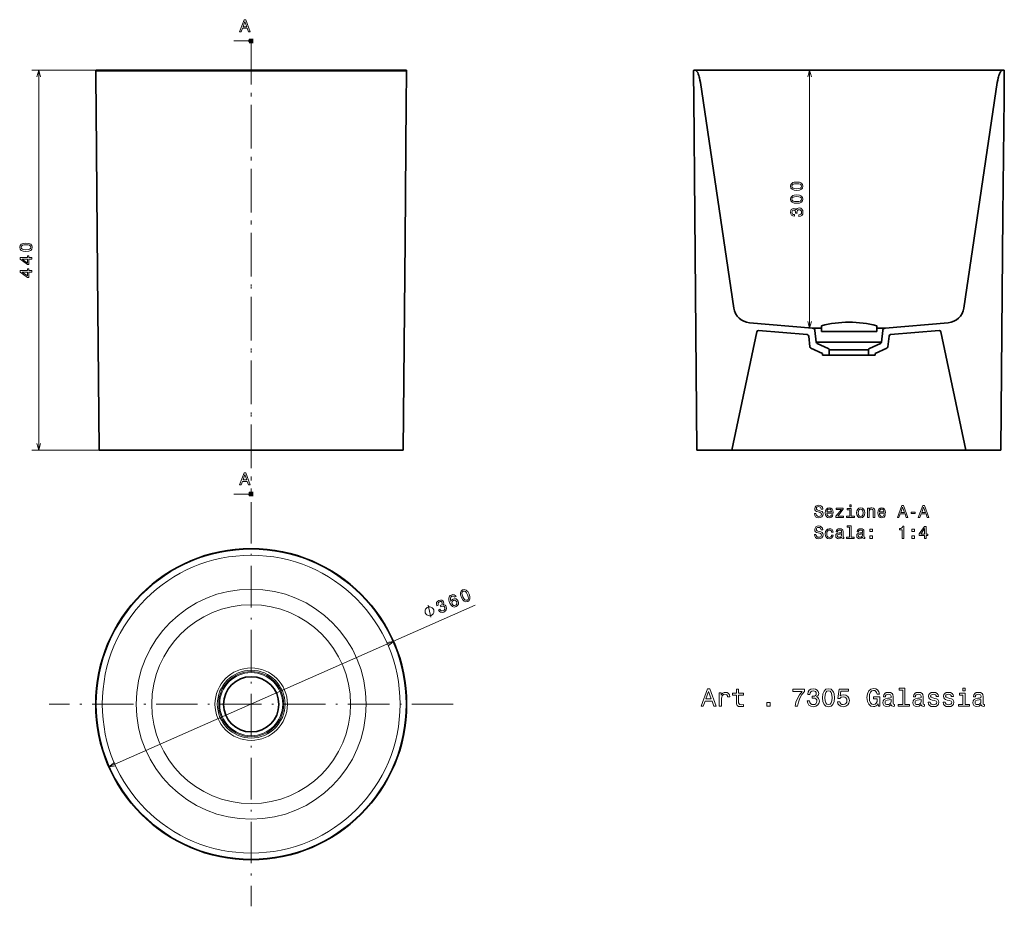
# Model space of a CAD drawing. Extents: x 45 to 330, y 20 to 276.
import ezdxf

# ---------------------------------------------------------------- set-up
doc = ezdxf.new("R2010")
doc.units = 0
doc.linetypes.add('DASHDOT', pattern=[18.5, 12, -3, 0.5, -3])

msp = doc.modelspace()

# ---------------------------------------------------------------- linework, layer by layer
at = {"color": 7, "lineweight": 13, "ltscale": 0.125}
for p, q in [((112.33, 269.93), (107.33, 269.93)), ((112.33, 138.84), (107.33, 138.84))]:
    msp.add_line(p, q, dxfattribs=at)
at = {"color": 7, "lineweight": 100, "ltscale": 0.03125}
for p, q in [((112.33, 270.55), (112.33, 269.3)), ((112.33, 138.21), (112.33, 139.46))]:
    msp.add_line(p, q, dxfattribs=at)
at = {"color": 7, "linetype": 'DASHDOT', "lineweight": 13}
for p, q in [((112.33, 269.93), (112.33, 138.84)), ((112.33, 269.3), (112.33, 139.46)), ((112.33, 136.53), (112.33, 19.59)), ((170.8, 78.06), (53.86, 78.06))]:
    msp.add_line(p, q, dxfattribs=at)
at = {"color": 8, "lineweight": 13}
for p, q in [((140.98, 261.49), (48.88, 261.49)), ((50.88, 151.49), (50.88, 261.49)), ((110.33, 151.49), (48.88, 151.49)), ((71.19, 59.9), (177.13, 106.65))]:
    msp.add_line(p, q, dxfattribs=at)
at = {"color": 7, "lineweight": 13}
for p, q in [((112.33, 261.19), (67.36, 261.19)), ((112.33, 261.36), (67.39, 261.36)), ((112.33, 261.47), (67.51, 261.47)), ((157.15, 261.47), (112.33, 261.47)), ((157.28, 261.36), (112.33, 261.36)), ((157.31, 261.19), (112.33, 261.19))]:
    msp.add_line(p, q, dxfattribs=at)
at = {"color": 7, "lineweight": 35, "ltscale": 0.008778}
for p, q in [((67.36, 260.84), (67.36, 261.19)), ((157.31, 261.19), (157.3, 260.84)), ((240.27, 261.19), (240.27, 260.84)), ((330.22, 261.19), (330.21, 260.84))]:
    msp.add_line(p, q, dxfattribs=at)
at = {"color": 7, "lineweight": 35}
for p, q in [((67.62, 261.49), (112.33, 261.49)), ((330.06, 261.47), (240.42, 261.47)), ((251.36, 151.49), (258.6, 185.76)), ((319.12, 151.49), (311.89, 185.76)), ((68.33, 151.49), (112.33, 151.49)), ((78.46, 151.49), (112.33, 151.49)), ((112.33, 151.49), (146.21, 151.49)), ((112.33, 151.49), (156.33, 151.49)), ((241.24, 151.49), (329.24, 151.49))]:
    msp.add_line(p, q, dxfattribs=at)
at = {"color": 7, "lineweight": 35, "ltscale": 4.89234e-05}
msp.add_line((157.03, 261.49), (157.03, 261.49), dxfattribs=at)
at = {"color": 34, "lineweight": 13}
msp.add_line((273.87, 186.83), (273.87, 261.47), dxfattribs=at)
at = {"color": 7, "lineweight": 35, "ltscale": 0.458657}
msp.add_line((274.76, 186.83), (256.48, 188.39), dxfattribs=at)
at = {"color": 7, "lineweight": 35, "ltscale": 0.458651}
msp.add_line((295.73, 186.83), (314.01, 188.39), dxfattribs=at)
at = {"color": 7, "lineweight": 35, "ltscale": 0.352186}
msp.add_line((259.13, 186.16), (273.17, 184.96), dxfattribs=at)
at = {"color": 7, "lineweight": 35, "ltscale": 0.063263}
msp.add_line((274.76, 186.83), (277.29, 186.83), dxfattribs=at)
at = {"color": 7, "lineweight": 35, "ltscale": 0.084655}
msp.add_line((275.83, 182.81), (275.44, 186.17), dxfattribs=at)
at = {"color": 7, "lineweight": 35, "ltscale": 0.040671}
for p, q in [((277.29, 187.51), (277.29, 185.89)), ((293.29, 187.51), (293.29, 185.89))]:
    msp.add_line(p, q, dxfattribs=at)
at = {"color": 7, "lineweight": 35, "ltscale": 0.4}
msp.add_line((277.29, 185.89), (293.29, 185.89), dxfattribs=at)
at = {"color": 7, "lineweight": 35, "ltscale": 0.060968}
msp.add_line((295.73, 186.83), (293.29, 186.83), dxfattribs=at)
at = {"color": 7, "lineweight": 35, "ltscale": 0.084656}
msp.add_line((294.65, 182.81), (295.05, 186.17), dxfattribs=at)
at = {"color": 7, "lineweight": 35, "ltscale": 0.35218}
msp.add_line((311.36, 186.16), (297.32, 184.96), dxfattribs=at)
at = {"color": 7, "lineweight": 35, "ltscale": 0.077097}
for p, q in [((273.62, 184.52), (273.98, 181.46)), ((296.87, 184.52), (296.51, 181.46))]:
    msp.add_line(p, q, dxfattribs=at)
at = {"color": 7, "lineweight": 35, "ltscale": 0.470392}
msp.add_line((275.83, 182.81), (294.65, 182.81), dxfattribs=at)
at = {"color": 7, "lineweight": 35, "ltscale": 0.087365}
msp.add_line((279.3, 180.96), (276.12, 182.41), dxfattribs=at)
at = {"color": 7, "lineweight": 35, "ltscale": 0.087371}
msp.add_line((291.18, 180.96), (294.36, 182.41), dxfattribs=at)
at = {"color": 7, "lineweight": 35, "ltscale": 0.09141}
msp.add_line((274.27, 181.06), (277.59, 179.54), dxfattribs=at)
at = {"color": 7, "lineweight": 35, "ltscale": 0.0125}
for p, q in [((277.59, 179.54), (277.59, 179.04)), ((292.89, 179.54), (292.89, 179.04))]:
    msp.add_line(p, q, dxfattribs=at)
at = {"color": 7, "lineweight": 35, "ltscale": 0.282434}
msp.add_line((279.59, 180.51), (290.89, 180.51), dxfattribs=at)
at = {"color": 7, "lineweight": 35, "ltscale": 0.03659}
for p, q in [((279.59, 179.04), (279.59, 180.51)), ((290.89, 179.04), (290.89, 180.51))]:
    msp.add_line(p, q, dxfattribs=at)
at = {"color": 7, "lineweight": 35, "ltscale": 0.091405}
msp.add_line((296.22, 181.06), (292.89, 179.54), dxfattribs=at)
at = {"color": 7, "lineweight": 35, "ltscale": 0.382428}
msp.add_line((277.59, 179.04), (292.89, 179.04), dxfattribs=at)
at = {"color": 7, "lineweight": 35, "ltscale": 0.05}
msp.add_line((277.59, 179.04), (279.59, 179.04), dxfattribs=at)
at = {"color": 7, "lineweight": 35, "ltscale": 0.049994}
msp.add_line((292.89, 179.04), (290.89, 179.04), dxfattribs=at)
at = {"color": 7, "lineweight": 35, "ltscale": 0.253046}
msp.add_line((241.24, 151.49), (251.36, 151.49), dxfattribs=at)
at = {"color": 7, "lineweight": 35, "ltscale": 0.253052}
msp.add_line((329.24, 151.49), (319.12, 151.49), dxfattribs=at)
at = {"color": 7, "lineweight": 13}
for points in [[(108.99, 272.55), (109.45, 272.55), (109.82, 273.58), (111.21, 273.58), (111.58, 272.55), (112.06, 272.55), (110.78, 276.06), (110.26, 276.06)], [(109.98, 274.01), (110.52, 275.55), (111.06, 274.01)], [(108.99, 141.46), (109.45, 141.46), (109.82, 142.49), (111.21, 142.49), (111.58, 141.46), (112.06, 141.46), (110.78, 144.97), (110.26, 144.97)], [(109.98, 142.92), (110.52, 144.46), (111.06, 142.92)], [(275.72, 133.21), (275.26, 133.21), (275.36, 132.68), (275.61, 132.28), (276, 132.05), (276.53, 131.96), (277.05, 132.04), (277.44, 132.26), (277.68, 132.61), (277.77, 133.07), (277.7, 133.49), (277.49, 133.75), (277.14, 133.93), (276.68, 134.06), (276.29, 134.16), (276.03, 134.27), (275.89, 134.43), (275.84, 134.68), (275.89, 134.91), (276.02, 135.08), (276.22, 135.19), (276.5, 135.24), (276.78, 135.18), (277, 135.05), (277.15, 134.82), (277.22, 134.51), (277.68, 134.51), (277.68, 134.52), (277.6, 135), (277.36, 135.35), (276.99, 135.57), (276.48, 135.65), (276.03, 135.57), (275.68, 135.36), (275.45, 135.03), (275.37, 134.61), (275.43, 134.23), (275.62, 133.97), (275.93, 133.8), (276.34, 133.67), (276.75, 133.56), (277.06, 133.44), (277.24, 133.28), (277.31, 133.02), (277.25, 132.75), (277.09, 132.55), (276.86, 132.43), (276.55, 132.39), (276.2, 132.44), (275.94, 132.6), (275.78, 132.86)], [(278.9, 133.28), (280.67, 133.28), (280.68, 133.49), (280.6, 134.07), (280.38, 134.5), (280.02, 134.77), (279.55, 134.86), (279.09, 134.76), (278.74, 134.48), (278.51, 134.02), (278.43, 133.41), (278.51, 132.79), (278.74, 132.34), (279.08, 132.06), (279.54, 131.96), (279.93, 132.03), (280.25, 132.2), (280.49, 132.47), (280.63, 132.83), (280.19, 132.83), (280.1, 132.63), (279.97, 132.48), (279.59, 132.36), (279.31, 132.42), (279.09, 132.59), (278.95, 132.88), (278.9, 133.27)], [(278.9, 133.66), (278.95, 134), (279.09, 134.26), (279.3, 134.42), (279.57, 134.47), (279.84, 134.42), (280.04, 134.26), (280.17, 134), (280.21, 133.66)], [(283.09, 134.39), (281.51, 132.4), (281.51, 132.06), (283.7, 132.06), (283.7, 132.43), (282.07, 132.43), (283.63, 134.42), (283.63, 134.77), (281.59, 134.77), (281.59, 134.39)], [(285.94, 132.43), (285.94, 134.68), (284.8, 134.68), (284.8, 134.3), (285.49, 134.3), (285.49, 132.43), (284.59, 132.43), (284.59, 132.06), (286.86, 132.06), (286.86, 132.43)], [(285.95, 135.68), (285.48, 135.68), (285.48, 135.17), (285.95, 135.17)], [(287.49, 133.41), (287.57, 132.79), (287.8, 132.34), (288.17, 132.06), (288.66, 131.96), (289.15, 132.06), (289.52, 132.34), (289.75, 132.79), (289.84, 133.41), (289.75, 134.02), (289.52, 134.48), (289.15, 134.76), (288.66, 134.86), (288.17, 134.76), (287.8, 134.48), (287.57, 134.02)], [(287.94, 133.41), (287.99, 133.87), (288.13, 134.2), (288.35, 134.4), (288.66, 134.47), (288.96, 134.4), (289.19, 134.2), (289.33, 133.87), (289.38, 133.41), (289.33, 132.96), (289.19, 132.62), (288.96, 132.42), (288.66, 132.36), (288.35, 132.42), (288.13, 132.62), (287.99, 132.96)], [(290.65, 132.06), (291.1, 132.06), (291.1, 133.62), (291.14, 133.98), (291.29, 134.24), (291.52, 134.4), (291.82, 134.46), (292.06, 134.41), (292.21, 134.28), (292.29, 134.05), (292.31, 133.75), (292.31, 132.06), (292.76, 132.06), (292.76, 133.84), (292.74, 134.2), (292.65, 134.49), (292.35, 134.77), (291.88, 134.86), (291.63, 134.83), (291.41, 134.73), (291.22, 134.57), (291.08, 134.35), (291.08, 134.77), (290.65, 134.77)], [(294.08, 133.28), (295.85, 133.28), (295.86, 133.49), (295.78, 134.07), (295.56, 134.5), (295.2, 134.77), (294.73, 134.86), (294.27, 134.76), (293.92, 134.48), (293.69, 134.02), (293.61, 133.41), (293.69, 132.79), (293.92, 132.34), (294.26, 132.06), (294.72, 131.96), (295.11, 132.03), (295.43, 132.2), (295.67, 132.47), (295.81, 132.83), (295.37, 132.83), (295.28, 132.63), (295.15, 132.48), (294.77, 132.36), (294.49, 132.42), (294.27, 132.59), (294.13, 132.88), (294.08, 133.27)], [(294.08, 133.66), (294.13, 134), (294.27, 134.26), (294.48, 134.42), (294.75, 134.47), (295.02, 134.42), (295.22, 134.26), (295.35, 134), (295.39, 133.66)], [(299.27, 132.06), (299.74, 132.06), (300.1, 133.09), (301.5, 133.09), (301.87, 132.06), (302.34, 132.06), (301.06, 135.56), (300.55, 135.56)], [(300.27, 133.52), (300.81, 135.06), (301.35, 133.52)], [(305.34, 132.06), (305.81, 132.06), (306.18, 133.09), (307.57, 133.09), (307.94, 132.06), (308.42, 132.06), (307.13, 135.56), (306.62, 135.56)], [(306.34, 133.52), (306.88, 135.06), (307.42, 133.52)], [(303.23, 133.21), (304.45, 133.21), (304.45, 133.61), (303.23, 133.61)], [(275.72, 127.17), (275.26, 127.17), (275.36, 126.63), (275.61, 126.24), (276, 126), (276.53, 125.92), (277.05, 126), (277.44, 126.22), (277.68, 126.57), (277.77, 127.02), (277.7, 127.44), (277.49, 127.71), (277.14, 127.88), (276.68, 128.01), (276.29, 128.11), (276.03, 128.22), (275.89, 128.38), (275.84, 128.63), (275.89, 128.86), (276.02, 129.03), (276.22, 129.15), (276.5, 129.19), (276.78, 129.14), (277, 129), (277.15, 128.77), (277.22, 128.47), (277.68, 128.47), (277.68, 128.48), (277.6, 128.95), (277.36, 129.3), (276.99, 129.53), (276.48, 129.6), (276.03, 129.53), (275.68, 129.31), (275.45, 128.99), (275.37, 128.56), (275.43, 128.18), (275.62, 127.93), (275.93, 127.76), (276.34, 127.63), (276.75, 127.51), (277.06, 127.4), (277.24, 127.24), (277.31, 126.97), (277.25, 126.71), (277.09, 126.51), (276.86, 126.38), (276.55, 126.34), (276.2, 126.39), (275.94, 126.56), (275.78, 126.82)], [(280.23, 127.82), (280.67, 127.82), (280.58, 128.23), (280.37, 128.54), (280.03, 128.74), (279.59, 128.82), (279.1, 128.71), (278.74, 128.43), (278.5, 127.97), (278.42, 127.36), (278.5, 126.75), (278.73, 126.29), (279.08, 126.01), (279.57, 125.92), (280.01, 125.99), (280.35, 126.2), (280.58, 126.54), (280.68, 126.98), (280.25, 126.98), (280.18, 126.7), (280.04, 126.49), (279.84, 126.35), (279.59, 126.31), (279.28, 126.38), (279.06, 126.58), (278.92, 126.91), (278.88, 127.37), (278.92, 127.83), (279.06, 128.15), (279.29, 128.36), (279.59, 128.43), (279.85, 128.38), (280.05, 128.27), (280.18, 128.07)], [(283.15, 126.36), (283.15, 126.35), (283.18, 126.18), (283.26, 126.06), (283.57, 125.96), (283.82, 126), (283.82, 126.34), (283.71, 126.33), (283.57, 126.39), (283.55, 126.6), (283.55, 128), (283.49, 128.36), (283.31, 128.61), (283, 128.76), (282.57, 128.82), (282.15, 128.75), (281.83, 128.58), (281.64, 128.32), (281.57, 127.96), (281.57, 127.93), (281.97, 127.93), (282, 128.14), (282.12, 128.3), (282.3, 128.39), (282.55, 128.42), (282.8, 128.4), (282.98, 128.32), (283.08, 128.19), (283.12, 128.01), (283.1, 127.8), (283.02, 127.69), (282.82, 127.64), (282.44, 127.6), (282, 127.51), (281.7, 127.35), (281.52, 127.1), (281.46, 126.72), (281.51, 126.39), (281.67, 126.14), (281.92, 125.99), (282.27, 125.93), (282.74, 126.04)], [(285.46, 129.26), (285.46, 126.38), (284.55, 126.38), (284.55, 126.01), (286.82, 126.01), (286.82, 126.38), (285.91, 126.38), (285.91, 129.63), (284.77, 129.63), (284.77, 129.26)], [(289.23, 126.36), (289.23, 126.35), (289.25, 126.18), (289.33, 126.06), (289.65, 125.96), (289.89, 126), (289.89, 126.34), (289.79, 126.33), (289.65, 126.39), (289.62, 126.6), (289.62, 128), (289.56, 128.36), (289.38, 128.61), (289.08, 128.76), (288.64, 128.82), (288.22, 128.75), (287.91, 128.58), (287.71, 128.32), (287.64, 127.96), (287.64, 127.93), (288.04, 127.93), (288.08, 128.14), (288.19, 128.3), (288.37, 128.39), (288.63, 128.42), (288.87, 128.4), (289.05, 128.32), (289.16, 128.19), (289.19, 128.01), (289.17, 127.8), (289.09, 127.69), (288.89, 127.64), (288.51, 127.6), (288.08, 127.51), (287.77, 127.35), (287.59, 127.1), (287.53, 126.72), (287.58, 126.39), (287.74, 126.14), (287.99, 125.99), (288.34, 125.93), (288.81, 126.04)], [(291.35, 127.97), (292.05, 127.97), (292.05, 128.72), (291.35, 128.72)], [(300.71, 126.01), (301.17, 126.01), (301.17, 129.54), (300.83, 129.54), (300.74, 129.23), (300.56, 129.02), (300.28, 128.9), (299.9, 128.86), (299.9, 128.5), (300.71, 128.5)], [(303.49, 127.97), (304.19, 127.97), (304.19, 128.72), (303.49, 128.72)], [(307.16, 126.01), (307.61, 126.01), (307.61, 126.88), (308.11, 126.88), (308.11, 127.28), (307.61, 127.28), (307.61, 129.44), (307.15, 129.44), (305.62, 127.32), (305.62, 126.88), (307.16, 126.88)], [(306.04, 127.28), (307.16, 128.85), (307.16, 127.28)], [(283.1, 126.96), (283.04, 126.7), (282.88, 126.5), (282.64, 126.36), (282.34, 126.32), (282.15, 126.34), (282.01, 126.42), (281.93, 126.57), (281.9, 126.76), (281.92, 126.94), (282, 127.07), (282.33, 127.21), (282.74, 127.27), (283.1, 127.39)], [(289.18, 126.96), (289.12, 126.7), (288.95, 126.5), (288.71, 126.36), (288.41, 126.32), (288.22, 126.34), (288.09, 126.42), (288, 126.57), (287.98, 126.76), (288, 126.94), (288.08, 127.07), (288.4, 127.21), (288.81, 127.27), (289.18, 127.39)], [(291.35, 126.01), (292.05, 126.01), (292.05, 126.76), (291.35, 126.76)], [(303.49, 126.01), (304.19, 126.01), (304.19, 126.76), (303.49, 126.76)], [(293.7, 78.15), (293.82, 77.48), (294.18, 77.48), (294.18, 80.18), (292.36, 80.18), (292.36, 79.57), (293.48, 79.57), (293.48, 79.52), (293.39, 78.86), (293.16, 78.37), (292.81, 78.06), (292.37, 77.96), (291.88, 78.09), (291.5, 78.48), (291.25, 79.12), (291.17, 80), (291.25, 80.87), (291.49, 81.51), (291.88, 81.9), (292.41, 82.04), (292.77, 81.97), (293.06, 81.76), (293.28, 81.42), (293.4, 80.97), (294.11, 80.97), (293.93, 81.66), (293.57, 82.18), (293.08, 82.5), (292.45, 82.61), (291.63, 82.43), (291.01, 81.91), (290.61, 81.08), (290.48, 79.98), (290.61, 78.87), (291.01, 78.04), (291.59, 77.51), (292.33, 77.34), (292.74, 77.4), (293.1, 77.54), (293.42, 77.79)], [(300.82, 82.12), (300.82, 78.01), (299.52, 78.01), (299.52, 77.48), (302.75, 77.48), (302.75, 78.01), (301.45, 78.01), (301.45, 82.65), (299.83, 82.65), (299.83, 82.12)], [(318.87, 82.65), (318.2, 82.65), (318.2, 81.93), (318.87, 81.93)], [(242.48, 77.48), (243.14, 77.48), (243.67, 78.95), (245.66, 78.95), (246.19, 77.48), (246.87, 77.48), (245.04, 82.48), (244.3, 82.48)], [(243.9, 79.56), (244.67, 81.76), (245.44, 79.56)], [(247.75, 77.48), (248.39, 77.48), (248.39, 79.69), (248.45, 80.22), (248.65, 80.6), (248.96, 80.83), (249.39, 80.91), (249.7, 80.86), (249.94, 80.72), (250.09, 80.47), (250.14, 80.14), (250.78, 80.14), (250.69, 80.73), (250.45, 81.14), (250.06, 81.4), (249.52, 81.48), (249.15, 81.42), (248.83, 81.28), (248.55, 81.04), (248.33, 80.7), (248.33, 81.35), (247.75, 81.35)], [(252.7, 80.68), (252.7, 78.74), (252.74, 78.11), (252.95, 77.68), (253.35, 77.43), (254.03, 77.34), (254.78, 77.38), (254.78, 77.92), (254.24, 77.88), (253.74, 77.94), (253.47, 78.12), (253.36, 78.42), (253.34, 78.85), (253.34, 80.68), (254.78, 80.68), (254.78, 81.22), (253.34, 81.22), (253.34, 82.35), (252.7, 82.35), (252.7, 81.22), (251.61, 81.22), (251.61, 80.68)], [(269.69, 77.48), (270.42, 77.48), (270.66, 78.67), (271.07, 79.77), (271.66, 80.81), (272.43, 81.77), (272.43, 82.37), (269.01, 82.37), (269.01, 81.71), (271.74, 81.71), (270.95, 80.74), (270.35, 79.72), (269.93, 78.64)], [(273.21, 79.05), (273.21, 79), (273.33, 78.31), (273.67, 77.79), (274.2, 77.46), (274.91, 77.33), (275.66, 77.46), (276.22, 77.77), (276.58, 78.28), (276.71, 78.92), (276.65, 79.35), (276.49, 79.7), (276.23, 79.96), (275.89, 80.16), (276.35, 80.55), (276.52, 81.17), (276.41, 81.73), (276.1, 82.15), (275.6, 82.42), (274.91, 82.51), (274.26, 82.4), (273.76, 82.08), (273.44, 81.58), (273.33, 80.91), (273.33, 80.86), (273.97, 80.86), (274.03, 81.32), (274.21, 81.65), (274.52, 81.85), (274.94, 81.92), (275.32, 81.86), (275.59, 81.71), (275.76, 81.47), (275.82, 81.14), (275.76, 80.78), (275.58, 80.55), (275.28, 80.4), (274.87, 80.36), (274.59, 80.37), (274.59, 79.8), (274.94, 79.81), (275.4, 79.75), (275.73, 79.57), (275.94, 79.29), (276.01, 78.92), (275.93, 78.51), (275.72, 78.2), (275.39, 78), (274.95, 77.94), (274.5, 78.01), (274.16, 78.23), (273.95, 78.57), (273.88, 79.05)], [(277.63, 79.92), (277.74, 78.79), (278.08, 77.98), (278.62, 77.49), (279.37, 77.33), (280.11, 77.49), (280.65, 77.98), (280.98, 78.79), (281.09, 79.92), (280.98, 81.04), (280.84, 81.49), (280.65, 81.86), (280.11, 82.35), (279.37, 82.51), (278.62, 82.35), (278.08, 81.85), (277.74, 81.04)], [(278.32, 79.92), (278.38, 80.79), (278.56, 81.42), (278.88, 81.78), (279.37, 81.91), (279.84, 81.78), (280.17, 81.42), (280.35, 80.79), (280.4, 79.92), (280.35, 79.04), (280.17, 78.41), (279.84, 78.05), (279.37, 77.92), (278.88, 78.05), (278.56, 78.41), (278.38, 79.04)], [(281.92, 78.78), (282.07, 78.19), (282.43, 77.73), (282.95, 77.44), (283.61, 77.33), (284.34, 77.46), (284.91, 77.82), (285.27, 78.38), (285.4, 79.1), (285.28, 79.77), (284.93, 80.29), (284.39, 80.63), (283.7, 80.75), (283.16, 80.67), (282.74, 80.43), (282.94, 81.78), (285.13, 81.78), (285.13, 82.37), (282.46, 82.37), (282.06, 79.72), (282.64, 79.72), (283.05, 80.06), (283.59, 80.18), (284.05, 80.1), (284.4, 79.87), (284.62, 79.52), (284.7, 79.06), (284.62, 78.61), (284.39, 78.25), (284.04, 78.03), (283.59, 77.95), (283.21, 78), (282.91, 78.17), (282.69, 78.43), (282.59, 78.78)], [(297.52, 77.98), (297.52, 77.96), (297.56, 77.71), (297.67, 77.54), (298.12, 77.4), (298.47, 77.46), (298.47, 77.95), (298.32, 77.93), (298.12, 78.02), (298.08, 78.31), (298.08, 80.32), (298, 80.83), (297.74, 81.19), (297.3, 81.4), (296.69, 81.48), (296.08, 81.4), (295.63, 81.15), (295.35, 80.77), (295.26, 80.26), (295.26, 80.22), (295.83, 80.22), (295.88, 80.52), (296.04, 80.74), (296.3, 80.87), (296.66, 80.92), (297.02, 80.88), (297.27, 80.78), (297.42, 80.59), (297.47, 80.33), (297.44, 80.03), (297.33, 79.88), (297.04, 79.8), (296.5, 79.75), (295.88, 79.62), (295.44, 79.39), (295.18, 79.03), (295.1, 78.49), (295.17, 78.02), (295.4, 77.66), (295.76, 77.44), (296.25, 77.36), (296.92, 77.51)], [(306.2, 77.98), (306.2, 77.96), (306.23, 77.71), (306.34, 77.54), (306.79, 77.4), (307.15, 77.46), (307.15, 77.95), (307, 77.93), (306.79, 78.02), (306.76, 78.31), (306.76, 80.32), (306.67, 80.83), (306.42, 81.19), (305.98, 81.4), (305.36, 81.48), (304.75, 81.4), (304.31, 81.15), (304.03, 80.77), (303.93, 80.26), (303.93, 80.22), (304.5, 80.22), (304.55, 80.52), (304.71, 80.74), (304.97, 80.87), (305.34, 80.92), (305.69, 80.88), (305.94, 80.78), (306.09, 80.59), (306.15, 80.33), (306.12, 80.03), (306, 79.88), (305.71, 79.8), (305.17, 79.75), (304.55, 79.62), (304.11, 79.39), (303.85, 79.03), (303.77, 78.49), (303.85, 78.02), (304.07, 77.66), (304.43, 77.44), (304.93, 77.36), (305.6, 77.51)], [(310.13, 79.73), (309.52, 79.88), (309.06, 80.04), (308.91, 80.38), (308.95, 80.62), (309.11, 80.79), (309.35, 80.9), (309.7, 80.94), (310.04, 80.9), (310.31, 80.77), (310.48, 80.57), (310.55, 80.32), (311.17, 80.32), (311.17, 80.33), (311.07, 80.8), (310.77, 81.17), (310.31, 81.4), (309.7, 81.48), (309.09, 81.4), (308.65, 81.16), (308.36, 80.81), (308.28, 80.36), (308.34, 79.93), (308.54, 79.62), (308.88, 79.41), (309.36, 79.26), (310.06, 79.08), (310.5, 78.9), (310.61, 78.76), (310.66, 78.54), (310.59, 78.28), (310.42, 78.07), (310.14, 77.94), (309.76, 77.9), (309.37, 77.94), (309.08, 78.1), (308.88, 78.34), (308.8, 78.68), (308.19, 78.68), (308.29, 78.1), (308.59, 77.69), (309.06, 77.43), (309.7, 77.34), (310.38, 77.43), (310.88, 77.69), (311.18, 78.09), (311.29, 78.61), (311.21, 79.07), (310.99, 79.38), (310.62, 79.58)], [(314.47, 79.73), (313.85, 79.88), (313.4, 80.04), (313.25, 80.38), (313.29, 80.62), (313.44, 80.79), (313.69, 80.9), (314.04, 80.94), (314.38, 80.9), (314.65, 80.77), (314.82, 80.57), (314.89, 80.32), (315.51, 80.32), (315.51, 80.33), (315.4, 80.8), (315.11, 81.17), (314.65, 81.4), (314.04, 81.48), (313.43, 81.4), (312.98, 81.16), (312.7, 80.81), (312.61, 80.36), (312.68, 79.93), (312.88, 79.62), (313.21, 79.41), (313.7, 79.26), (314.4, 79.08), (314.83, 78.9), (314.95, 78.76), (314.99, 78.54), (314.93, 78.28), (314.75, 78.07), (314.47, 77.94), (314.1, 77.9), (313.7, 77.94), (313.41, 78.1), (313.22, 78.34), (313.14, 78.68), (312.53, 78.68), (312.63, 78.1), (312.92, 77.69), (313.39, 77.43), (314.04, 77.34), (314.72, 77.43), (315.22, 77.69), (315.52, 78.09), (315.63, 78.61), (315.55, 79.07), (315.32, 79.38), (314.96, 79.58)], [(318.85, 78.01), (318.85, 81.22), (317.22, 81.22), (317.22, 80.68), (318.21, 80.68), (318.21, 78.01), (316.92, 78.01), (316.92, 77.48), (320.16, 77.48), (320.16, 78.01)], [(323.54, 77.98), (323.54, 77.96), (323.58, 77.71), (323.69, 77.54), (324.14, 77.4), (324.5, 77.46), (324.5, 77.95), (324.34, 77.93), (324.14, 78.02), (324.11, 78.31), (324.11, 80.32), (324.02, 80.83), (323.77, 81.19), (323.33, 81.4), (322.71, 81.48), (322.1, 81.4), (321.66, 81.15), (321.38, 80.77), (321.28, 80.26), (321.28, 80.22), (321.85, 80.22), (321.9, 80.52), (322.06, 80.74), (322.32, 80.87), (322.69, 80.92), (323.04, 80.88), (323.29, 80.78), (323.44, 80.59), (323.49, 80.33), (323.46, 80.03), (323.35, 79.88), (323.06, 79.8), (322.52, 79.75), (321.9, 79.62), (321.46, 79.39), (321.2, 79.03), (321.12, 78.49), (321.2, 78.02), (321.42, 77.66), (321.78, 77.44), (322.28, 77.36), (322.95, 77.51)], [(261.52, 77.48), (262.51, 77.48), (262.51, 78.55), (261.52, 78.55)], [(297.45, 78.83), (297.36, 78.46), (297.13, 78.17), (296.79, 77.98), (296.36, 77.92), (296.09, 77.95), (295.89, 78.07), (295.77, 78.27), (295.73, 78.55), (295.76, 78.8), (295.88, 78.98), (296.34, 79.18), (296.92, 79.27), (297.45, 79.44)], [(306.12, 78.83), (306.04, 78.46), (305.81, 78.17), (305.46, 77.98), (305.04, 77.92), (304.76, 77.95), (304.57, 78.07), (304.44, 78.27), (304.41, 78.55), (304.44, 78.8), (304.55, 78.98), (305.01, 79.18), (305.6, 79.27), (306.12, 79.44)], [(323.47, 78.83), (323.39, 78.46), (323.16, 78.17), (322.81, 77.98), (322.38, 77.92), (322.11, 77.95), (321.92, 78.07), (321.79, 78.27), (321.76, 78.55), (321.79, 78.8), (321.9, 78.98), (322.36, 79.18), (322.95, 79.27), (323.47, 79.44)]]:
    msp.add_lwpolyline(points, close=True, dxfattribs=at)
for points in [[(111.58, 269.62), (112.33, 269.93), (111.58, 270.24)], [(111.58, 138.52), (112.33, 138.84), (111.58, 139.15)]]:
    msp.add_lwpolyline(points, dxfattribs=at)
at = {"color": 8, "lineweight": 13}
for points in [[(51.4, 259.56), (50.88, 261.49), (50.36, 259.56)], [(50.36, 153.43), (50.88, 151.49), (51.4, 153.43)], [(164.3, 103.18), (163.53, 106.66)], [(151.92, 94.96), (153.48, 96.21), (151.51, 95.91)], [(72.74, 61.15), (71.19, 59.9), (73.16, 60.2)]]:
    msp.add_lwpolyline(points, dxfattribs=at)
at = {"color": 7, "lineweight": 35}
for points in [[(67.36, 261.19), (67.36, 261.26), (67.39, 261.36)], [(68.33, 151.49), (67.89, 202.77), (67.48, 249.74), (67.38, 259.46), (67.36, 260.84)], [(67.69, 261.49), (67.59, 261.49), (67.51, 261.47)], [(112.33, 261.49), (155.07, 261.49), (156.57, 261.49), (156.93, 261.49), (157.01, 261.49), (157.11, 261.49), (157.15, 261.47)], [(157.3, 260.84), (157.3, 260.25), (157.21, 252.27), (156.86, 212.31), (156.33, 151.49)], [(157.28, 261.36), (157.3, 261.31), (157.31, 261.26), (157.31, 261.19)], [(240.29, 261.36), (240.27, 261.31), (240.27, 261.26), (240.27, 261.19)], [(240.27, 260.84), (240.28, 260.07), (240.35, 253.43), (240.65, 219.53), (241.24, 151.49)], [(241.51, 260.75), (241.37, 260.98), (241.28, 261.09), (241.19, 261.2), (241.08, 261.29), (240.96, 261.37), (240.83, 261.43), (240.69, 261.47), (240.55, 261.49), (240.49, 261.49), (240.42, 261.47)], [(242.16, 258.59), (242.05, 259.21), (241.97, 259.51), (241.84, 259.96), (241.79, 260.1)], [(328.32, 258.59), (328.44, 259.21), (328.51, 259.51), (328.64, 259.96), (328.69, 260.1)], [(328.98, 260.75), (329.12, 260.98), (329.2, 261.09), (329.3, 261.2), (329.41, 261.29), (329.52, 261.37), (329.65, 261.43), (329.79, 261.47), (329.93, 261.49), (330, 261.49), (330.06, 261.47)], [(330.21, 260.84), (330.2, 260.07), (330.13, 253.43), (329.83, 219.53), (329.24, 151.49)], [(330.19, 261.36), (330.21, 261.31), (330.22, 261.26), (330.22, 261.19)], [(251.96, 192.65), (245.18, 238.34), (242.29, 257.85), (242.16, 258.59)], [(318.53, 192.65), (325.3, 238.34), (328.2, 257.85), (328.32, 258.59)], [(285.29, 188.55), (284.27, 188.53), (283.26, 188.48), (282.24, 188.4), (281.24, 188.29), (280.24, 188.14), (279.24, 187.96), (278.26, 187.75), (277.29, 187.51)], [(285.29, 188.55), (286.31, 188.53), (287.32, 188.48), (288.33, 188.4), (289.34, 188.29), (290.34, 188.14), (291.33, 187.96), (292.32, 187.75), (293.29, 187.51)]]:
    msp.add_lwpolyline(points, dxfattribs=at)
at = {"color": 34, "lineweight": 13}
for points in [[(274.39, 259.54), (273.87, 261.47), (273.35, 259.54)], [(273.35, 188.76), (273.87, 186.83), (274.39, 188.76)]]:
    msp.add_lwpolyline(points, dxfattribs=at)
for points in [[(270.16, 226.67), (270.95, 226.75), (271.52, 226.99), (271.86, 227.36), (271.97, 227.89), (271.86, 228.41), (271.52, 228.79), (270.95, 229.02), (270.16, 229.1), (269.38, 229.02), (269.06, 228.92), (268.81, 228.79), (268.46, 228.41), (268.35, 227.89), (268.46, 227.36), (268.81, 226.99), (269.38, 226.75)], [(270.16, 227.16), (269.55, 227.2), (269.11, 227.32), (268.86, 227.55), (268.77, 227.89), (268.86, 228.22), (269.11, 228.45), (269.55, 228.57), (270.16, 228.61), (270.78, 228.57), (271.22, 228.45), (271.47, 228.22), (271.56, 227.89), (271.47, 227.55), (271.22, 227.32), (270.78, 227.2)], [(270.16, 222.94), (270.95, 223.01), (271.52, 223.25), (271.86, 223.63), (271.97, 224.15), (271.86, 224.67), (271.52, 225.05), (270.95, 225.28), (270.16, 225.36), (269.38, 225.28), (269.06, 225.19), (268.81, 225.05), (268.46, 224.67), (268.35, 224.15), (268.46, 223.63), (268.81, 223.25), (269.38, 223.01)], [(270.16, 223.42), (269.55, 223.46), (269.11, 223.59), (268.86, 223.81), (268.77, 224.15), (268.86, 224.49), (269.11, 224.71), (269.55, 224.84), (270.16, 224.88), (270.78, 224.84), (271.22, 224.71), (271.47, 224.49), (271.56, 224.15), (271.47, 223.81), (271.22, 223.59), (270.78, 223.46)], [(270.77, 219.15), (270.81, 219.15), (271.29, 219.23), (271.66, 219.46), (271.89, 219.84), (271.97, 220.33), (271.89, 220.86), (271.67, 221.25), (271.31, 221.5), (270.86, 221.59), (270.56, 221.55), (270.32, 221.44), (270.13, 221.26), (270, 221.02), (269.72, 221.34), (269.29, 221.46), (268.9, 221.38), (268.6, 221.17), (268.41, 220.82), (268.35, 220.33), (268.43, 219.88), (268.65, 219.53), (269, 219.3), (269.47, 219.23), (269.51, 219.23), (269.51, 219.68), (269.18, 219.72), (268.95, 219.85), (268.81, 220.06), (268.76, 220.36), (268.8, 220.62), (268.91, 220.81), (269.08, 220.93), (269.31, 220.97), (269.56, 220.93), (269.72, 220.8), (269.82, 220.59), (269.85, 220.31), (269.85, 220.11), (270.25, 220.11), (270.24, 220.36), (270.28, 220.67), (270.4, 220.91), (270.6, 221.05), (270.86, 221.1), (271.15, 221.05), (271.37, 220.9), (271.5, 220.67), (271.55, 220.36), (271.5, 220.04), (271.35, 219.81), (271.11, 219.67), (270.77, 219.61)]]:
    msp.add_lwpolyline(points, close=True, dxfattribs=at)
at = {"color": 8, "lineweight": 13}
for points in [[(47.17, 209.01), (47.96, 209.09), (48.53, 209.33), (48.87, 209.71), (48.98, 210.23), (48.87, 210.75), (48.53, 211.13), (47.96, 211.36), (47.17, 211.44), (46.38, 211.36), (46.07, 211.26), (45.81, 211.13), (45.47, 210.75), (45.35, 210.23), (45.47, 209.71), (45.82, 209.33), (46.38, 209.09)], [(47.17, 209.5), (46.56, 209.54), (46.12, 209.67), (45.86, 209.89), (45.77, 210.23), (45.86, 210.56), (46.12, 210.79), (46.56, 210.92), (47.17, 210.96), (47.78, 210.92), (48.22, 210.79), (48.48, 210.56), (48.57, 210.23), (48.48, 209.89), (48.22, 209.67), (47.78, 209.54)], [(48.88, 206.77), (48.88, 207.23), (48.01, 207.23), (48.01, 207.72), (47.61, 207.72), (47.61, 207.23), (45.45, 207.23), (45.45, 206.77), (47.57, 205.23), (48.01, 205.23), (48.01, 206.77)], [(47.61, 205.66), (46.04, 206.77), (47.61, 206.77)], [(48.88, 203.04), (48.88, 203.49), (48.01, 203.49), (48.01, 203.99), (47.61, 203.99), (47.61, 203.49), (45.45, 203.49), (45.45, 203.03), (47.57, 201.5), (48.01, 201.5), (48.01, 203.04)], [(47.61, 201.92), (46.04, 203.04), (47.61, 203.04)], [(173.14, 108.94), (173.52, 108.25), (173.97, 107.83), (174.45, 107.67), (174.98, 107.78), (175.41, 108.09), (175.62, 108.55), (175.6, 109.16), (175.35, 109.92), (174.96, 110.61), (174.75, 110.85), (174.52, 111.04), (174.04, 111.2), (173.51, 111.09), (173.08, 110.77), (172.88, 110.3), (172.89, 109.69)], [(171.6, 109.19), (171.34, 109.52), (171.02, 109.71), (170.63, 109.75), (170.19, 109.63), (169.94, 109.47), (169.74, 109.28), (169.59, 109.05), (169.51, 108.77), (169.48, 108.45), (169.52, 108.1), (169.61, 107.71), (169.78, 107.29), (170.14, 106.66), (170.58, 106.29), (171.07, 106.16), (171.61, 106.29), (172.02, 106.57), (172.26, 106.94), (172.33, 107.37), (172.22, 107.84), (171.95, 108.25), (171.59, 108.49), (171.17, 108.56), (170.73, 108.45), (170.33, 108.17), (170.12, 107.76), (169.96, 108.3), (169.95, 108.73), (170.08, 109.04), (170.36, 109.26), (170.61, 109.32), (170.83, 109.3), (171.02, 109.19), (171.17, 109)], [(173.58, 109.14), (173.37, 109.71), (173.31, 110.16), (173.41, 110.49), (173.68, 110.71), (174.02, 110.76), (174.34, 110.62), (174.63, 110.27), (174.91, 109.72), (175.12, 109.15), (175.19, 108.69), (175.08, 108.37), (174.81, 108.15), (174.47, 108.1), (174.16, 108.24), (173.86, 108.59)], [(165.09, 105.44), (165.04, 105.54), (164.9, 105.73), (164.77, 105.87), (164.67, 105.95), (164.5, 106.06), (164.26, 106.15), (164.06, 106.19), (163.93, 106.2), (163.74, 106.18), (163.51, 106.14), (163.4, 106.09), (163.29, 106.04), (163.1, 105.9), (162.97, 105.77), (162.88, 105.67), (162.77, 105.5), (162.68, 105.26), (162.64, 105.06), (162.64, 104.93), (162.66, 104.74), (162.7, 104.51), (162.74, 104.4), (162.79, 104.29), (162.94, 104.1), (163.06, 103.97), (163.16, 103.88), (163.34, 103.77), (163.57, 103.68), (163.78, 103.64), (163.91, 103.64), (164.09, 103.66), (164.33, 103.7), (164.44, 103.74), (164.54, 103.79), (164.73, 103.94), (164.87, 104.06), (164.95, 104.16), (165.06, 104.34), (165.15, 104.57), (165.19, 104.78), (165.2, 104.91), (165.18, 105.09), (165.14, 105.33)], [(166.5, 105.34), (166.51, 105.31), (166.78, 104.9), (167.14, 104.66), (167.58, 104.6), (168.06, 104.72), (168.51, 105.01), (168.78, 105.38), (168.87, 105.8), (168.77, 106.25), (168.61, 106.51), (168.41, 106.69), (168.17, 106.78), (167.89, 106.81), (168.08, 107.19), (168.01, 107.63), (167.79, 107.96), (167.47, 108.15), (167.07, 108.18), (166.6, 108.04), (166.22, 107.78), (165.99, 107.44), (165.92, 107.03), (166.04, 106.57), (166.06, 106.53), (166.47, 106.72), (166.38, 107.03), (166.4, 107.29), (166.54, 107.51), (166.79, 107.67), (167.05, 107.74), (167.26, 107.72), (167.44, 107.61), (167.58, 107.42), (167.63, 107.17), (167.59, 106.97), (167.44, 106.8), (167.19, 106.65), (167, 106.58), (167.17, 106.21), (167.39, 106.32), (167.7, 106.41), (167.96, 106.39), (168.17, 106.27), (168.32, 106.06), (168.39, 105.77), (168.34, 105.51), (168.18, 105.29), (167.92, 105.12), (167.61, 105.04), (167.34, 105.09), (167.1, 105.25), (166.92, 105.53)], [(171.78, 107.64), (171.85, 107.33), (171.82, 107.05), (171.68, 106.81), (171.44, 106.65), (171.15, 106.58), (170.88, 106.63), (170.65, 106.79), (170.48, 107.06), (170.4, 107.37), (170.43, 107.64), (170.58, 107.87), (170.85, 108.05), (171.12, 108.11), (171.37, 108.06), (171.6, 107.9)]]:
    msp.add_lwpolyline(points, close=True, dxfattribs=at)
at = {"color": 7, "lineweight": 13}
for radius in [44.82, 43.08, 33.29, 28.76, 10.48, 9.8, 9.41, 9.12]:
    msp.add_circle((112.33, 78.06), radius, dxfattribs=at)
at = {"color": 7, "lineweight": 35}
for centre, radius, start, end in [((67.61, 261.23), 0.259, 112.7744, 151.6417), ((157.05, 261.23), 0.259, 28.3511, 67.2265), ((240.52, 261.23), 0.259, 112.7735, 151.6489), ((237.37, 258.53), 4.69, 19.6054, 28.1824), ((333.11, 258.53), 4.69, 151.8198, 160.3976), ((329.96, 261.23), 0.259, 28.3512, 67.2253), ((256.9, 193.37), 5, 188.3439, 265.1202), ((313.58, 193.37), 5, 274.8798, 351.6561), ((259.09, 185.66), 0.5, 85.1202, 168.0822), ((274.69, 186.08), 0.75, 6.7097, 85.1202), ((295.79, 186.08), 0.75, 94.8798, 173.2903), ((311.4, 185.66), 0.5, 11.9178, 94.8798), ((273.12, 184.46), 0.5, 6.71, 85.12), ((276.33, 182.87), 0.5, 186.7099, 245.4332), ((294.15, 182.87), 0.5, 294.5673, 353.2901), ((297.36, 184.46), 0.5, 94.8797, 173.2899), ((274.48, 181.52), 0.5, 186.7095, 245.433), ((279.09, 180.51), 0.5, 0, 65.4328), ((291.39, 180.51), 0.5, 114.5672, 180), ((296.01, 181.52), 0.5, 294.5668, 353.2901), ((112.33, 78.06), 44.98, 90, 180), ((112.33, 78.06), 44.98, 360, 90), ((112.33, 78.01), 8, 90, 180), ((112.33, 78.01), 8, 360, 90), ((112.33, 78.06), 44.98, 180, 270), ((112.33, 78.01), 8, 180, 270), ((112.33, 78.06), 44.98, 270, 0), ((112.33, 78.01), 8, 270, 0)]:
    msp.add_arc(centre, radius, start, end, dxfattribs=at)
at = {"color": 8, "lineweight": 13}
msp.add_arc((112.33, 78.06), 44.98, 92.5478, 206.3582, dxfattribs=at)
at = {"color": 7, "lineweight": 13}
for start, end in [(360, 180), (180, 0)]:
    msp.add_arc((112.33, 78.06), 44.95, start, end, dxfattribs=at)

doc.saveas('drawing.dxf')
